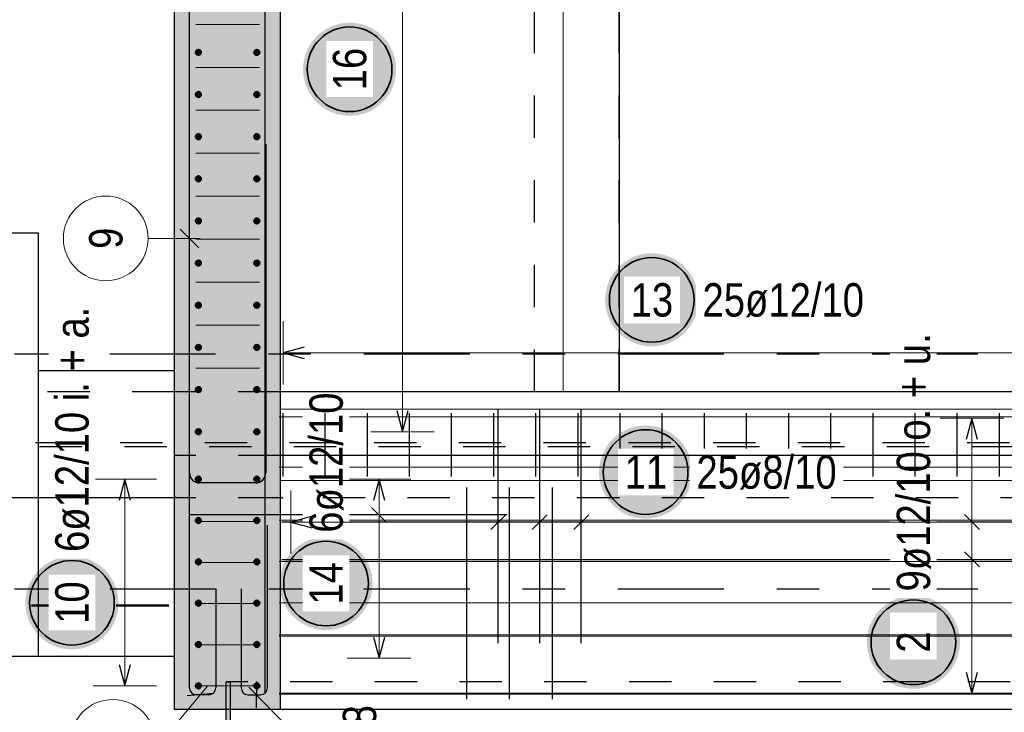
# Model space of a CAD drawing. Header units: millimetres. Extents: x 0 to 30.5, y -1.8 to 21.
# Tile 29 of 34: x 19.5 to 21.9, y 14.4 to 16. Entities that reach past the tile are written whole.
import ezdxf

# ---------------------------------------------------------------- set-up
doc = ezdxf.new("R2010")
doc.units = ezdxf.units.MM
for name, pattern in [('DASHDOT', [1, 0.5, -0.25, 0, -0.25]), ('DASHDOTX2', [2, 1, -0.5, 0, -0.5]), ('HIDDEN', [0.375, 0.25, -0.125])]:
    doc.linetypes.add(name, pattern=pattern)
for name, color, linetype, lineweight in [('Geschnittene Kanten', 7, 'Continuous', 20), ('nplo', 7, 'Continuous', 20), ('Schraffuren', 7, 'Continuous', 20)]:
    doc.layers.add(name, color=color, linetype=linetype, lineweight=lineweight)
doc.styles.add('Arial Narrow', font='ARIALN.TTF')

msp = doc.modelspace()

# ---------------------------------------------------------------- hatches: boundary and pattern name
at = {"lineweight": 25, "true_color": 0xcef2bf}
for points in [[(20.14246, 17.757504), (20.14246, 14.857504), (19.89246, 14.857504), (19.89246, 18.007504)], [(20.14246, 14.857504), (20.14246, 14.357504), (19.89246, 14.357504), (19.89246, 14.857504)]]:
    msp.add_hatch(color=254, dxfattribs=at).paths.add_polyline_path(points)
at = {"lineweight": 25, "true_color": 0xffffff}
for points in [[(20.4156, 15.869539), (20.415533, 15.873378), (20.415332, 15.877212), (20.414998, 15.881037), (20.41453, 15.884848), (20.413929, 15.88864), (20.413196, 15.892409), (20.412333, 15.896151), (20.411339, 15.899859), (20.410216, 15.903531), (20.408966, 15.907161), (20.40759, 15.910746), (20.40609, 15.91428), (20.404467, 15.91776), (20.402724, 15.921181), (20.400863, 15.924539), (20.398885, 15.92783), (20.396794, 15.93105), (20.394592, 15.934195), (20.392281, 15.937262), (20.389865, 15.940246), (20.387346, 15.943143), (20.384728, 15.945952), (20.382013, 15.948666), (20.379205, 15.951285), (20.376307, 15.953804), (20.373323, 15.95622), (20.370257, 15.958531), (20.367111, 15.960733), (20.363891, 15.962824), (20.3606, 15.964802), (20.357242, 15.966663), (20.353821, 15.968406), (20.350341, 15.970029), (20.346807, 15.971529), (20.343222, 15.972905), (20.339592, 15.974155), (20.33592, 15.975278), (20.332212, 15.976272), (20.32847, 15.977135), (20.324701, 15.977868), (20.320909, 15.978469), (20.317098, 15.978937), (20.313273, 15.979271), (20.309439, 15.979472), (20.3056, 15.979539), (20.301761, 15.979472), (20.297927, 15.979271), (20.294102, 15.978937), (20.290291, 15.978469), (20.286499, 15.977868), (20.28273, 15.977135), (20.278989, 15.976272), (20.27528, 15.975278), (20.271608, 15.974155), (20.267978, 15.972905), (20.264393, 15.971529), (20.260859, 15.970029), (20.257379, 15.968406), (20.253958, 15.966663), (20.2506, 15.964802), (20.247309, 15.962824), (20.244089, 15.960733), (20.240944, 15.958531), (20.237877, 15.95622), (20.234894, 15.953804), (20.231996, 15.951285), (20.229188, 15.948666), (20.226473, 15.945952), (20.223854, 15.943143), (20.221335, 15.940246), (20.218919, 15.937262), (20.216608, 15.934195), (20.214406, 15.93105), (20.212315, 15.92783), (20.210337, 15.924539), (20.208476, 15.921181), (20.206733, 15.91776), (20.20511, 15.91428), (20.20361, 15.910746), (20.202234, 15.907161), (20.200984, 15.903531), (20.199861, 15.899859), (20.198868, 15.896151), (20.198004, 15.892409), (20.197271, 15.88864), (20.196671, 15.884848), (20.196203, 15.881037), (20.195868, 15.877212), (20.195667, 15.873378), (20.1956, 15.869539), (20.195667, 15.8657), (20.195868, 15.861866), (20.196203, 15.858041), (20.196671, 15.85423), (20.197271, 15.850438), (20.198004, 15.846669), (20.198868, 15.842928), (20.199861, 15.839219), (20.200984, 15.835547), (20.202234, 15.831917), (20.20361, 15.828332), (20.20511, 15.824798), (20.206733, 15.821318), (20.208476, 15.817897), (20.210337, 15.814539), (20.212315, 15.811248), (20.214406, 15.808028), (20.216608, 15.804883), (20.218919, 15.801816), (20.221335, 15.798832), (20.223854, 15.795935), (20.226473, 15.793127), (20.229188, 15.790412), (20.231996, 15.787793), (20.234894, 15.785274), (20.237877, 15.782858), (20.240944, 15.780547), (20.244089, 15.778345), (20.247309, 15.776254), (20.2506, 15.774276), (20.253958, 15.772415), (20.257379, 15.770672), (20.260859, 15.769049), (20.264393, 15.767549), (20.267978, 15.766173), (20.271608, 15.764923), (20.27528, 15.7638), (20.278989, 15.762807), (20.28273, 15.761943), (20.286499, 15.76121), (20.290291, 15.76061), (20.294102, 15.760142), (20.297927, 15.759807), (20.301761, 15.759606), (20.3056, 15.759539), (20.309439, 15.759606), (20.313273, 15.759807), (20.317098, 15.760142), (20.320909, 15.76061), (20.324701, 15.76121), (20.32847, 15.761943), (20.332212, 15.762807), (20.33592, 15.7638), (20.339592, 15.764923), (20.343222, 15.766173), (20.346807, 15.767549), (20.350341, 15.769049), (20.353821, 15.770672), (20.357242, 15.772415), (20.3606, 15.774276), (20.363891, 15.776254), (20.367111, 15.778345), (20.370257, 15.780547), (20.373323, 15.782858), (20.376307, 15.785274), (20.379205, 15.787793), (20.382013, 15.790412), (20.384728, 15.793127), (20.387346, 15.795935), (20.389865, 15.798832), (20.392281, 15.801816), (20.394592, 15.804883), (20.396794, 15.808028), (20.398885, 15.811248), (20.400863, 15.814539), (20.402724, 15.817897), (20.404467, 15.821318), (20.40609, 15.824798), (20.40759, 15.828332), (20.408966, 15.831917), (20.410216, 15.835547), (20.411339, 15.839219), (20.412333, 15.842928), (20.413196, 15.846669), (20.413929, 15.850438), (20.41453, 15.85423), (20.414998, 15.858041), (20.415332, 15.861866)], [(21.128871, 15.325), (21.128804, 15.328839), (21.128603, 15.332673), (21.128269, 15.336498), (21.127801, 15.340309), (21.1272, 15.344101), (21.126468, 15.34787), (21.125604, 15.351611), (21.12461, 15.35532), (21.123488, 15.358992), (21.122238, 15.362622), (21.120862, 15.366207), (21.119361, 15.369741), (21.117739, 15.373221), (21.115996, 15.376642), (21.114134, 15.38), (21.112157, 15.383291), (21.110066, 15.386511), (21.107863, 15.389656), (21.105553, 15.392723), (21.103136, 15.395707), (21.100617, 15.398604), (21.097999, 15.401412), (21.095284, 15.404127), (21.092476, 15.406746), (21.089578, 15.409265), (21.086594, 15.411681), (21.083528, 15.413992), (21.080383, 15.416194), (21.077163, 15.418285), (21.073871, 15.420263), (21.070513, 15.422124), (21.067092, 15.423867), (21.063612, 15.42549), (21.060078, 15.42699), (21.056494, 15.428366), (21.052863, 15.429616), (21.049192, 15.430739), (21.045483, 15.431733), (21.041742, 15.432596), (21.037973, 15.433329), (21.03418, 15.433929), (21.03037, 15.434397), (21.026545, 15.434732), (21.02271, 15.434933), (21.018871, 15.435), (21.015033, 15.434933), (21.011198, 15.434732), (21.007373, 15.434397), (21.003562, 15.433929), (20.99977, 15.433329), (20.996001, 15.432596), (20.99226, 15.431733), (20.988551, 15.430739), (20.98488, 15.429616), (20.981249, 15.428366), (20.977665, 15.42699), (20.97413, 15.42549), (20.970651, 15.423867), (20.96723, 15.422124), (20.963871, 15.420263), (20.96058, 15.418285), (20.95736, 15.416194), (20.954215, 15.413992), (20.951149, 15.411681), (20.948165, 15.409265), (20.945267, 15.406746), (20.942459, 15.404127), (20.939744, 15.401412), (20.937126, 15.398604), (20.934607, 15.395707), (20.93219, 15.392723), (20.92988, 15.389656), (20.927677, 15.386511), (20.925586, 15.383291), (20.923609, 15.38), (20.921747, 15.376642), (20.920004, 15.373221), (20.918381, 15.369741), (20.916881, 15.366207), (20.915505, 15.362622), (20.914255, 15.358992), (20.913133, 15.35532), (20.912139, 15.351611), (20.911275, 15.34787), (20.910543, 15.344101), (20.909942, 15.340309), (20.909474, 15.336498), (20.909139, 15.332673), (20.908938, 15.328839), (20.908871, 15.325), (20.908938, 15.321161), (20.909139, 15.317327), (20.909474, 15.313502), (20.909942, 15.309691), (20.910543, 15.305899), (20.911275, 15.30213), (20.912139, 15.298389), (20.913133, 15.29468), (20.914255, 15.291008), (20.915505, 15.287378), (20.916881, 15.283793), (20.918381, 15.280259), (20.920004, 15.276779), (20.921747, 15.273358), (20.923609, 15.27), (20.925586, 15.266709), (20.927677, 15.263489), (20.92988, 15.260344), (20.93219, 15.257277), (20.934607, 15.254293), (20.937126, 15.251396), (20.939744, 15.248588), (20.942459, 15.245873), (20.945267, 15.243254), (20.948165, 15.240735), (20.951149, 15.238319), (20.954215, 15.236008), (20.95736, 15.233806), (20.96058, 15.231715), (20.963871, 15.229737), (20.96723, 15.227876), (20.970651, 15.226133), (20.97413, 15.22451), (20.977665, 15.22301), (20.981249, 15.221634), (20.98488, 15.220384), (20.988551, 15.219261), (20.99226, 15.218267), (20.996001, 15.217404), (20.99977, 15.216671), (21.003562, 15.216071), (21.007373, 15.215603), (21.011198, 15.215268), (21.015033, 15.215067), (21.018871, 15.215), (21.02271, 15.215067), (21.026545, 15.215268), (21.03037, 15.215603), (21.03418, 15.216071), (21.037973, 15.216671), (21.041742, 15.217404), (21.045483, 15.218267), (21.049192, 15.219261), (21.052863, 15.220384), (21.056494, 15.221634), (21.060078, 15.22301), (21.063612, 15.22451), (21.067092, 15.226133), (21.070513, 15.227876), (21.073871, 15.229737), (21.077163, 15.231715), (21.080383, 15.233806), (21.083528, 15.236008), (21.086594, 15.238319), (21.089578, 15.240735), (21.092476, 15.243254), (21.095284, 15.245873), (21.097999, 15.248588), (21.100617, 15.251396), (21.103136, 15.254293), (21.105553, 15.257277), (21.107863, 15.260344), (21.110066, 15.263489), (21.112157, 15.266709), (21.114134, 15.27), (21.115996, 15.273358), (21.117739, 15.276779), (21.119361, 15.280259), (21.120862, 15.283793), (21.122238, 15.287378), (21.123488, 15.291008), (21.12461, 15.29468), (21.125604, 15.298389), (21.126468, 15.30213), (21.1272, 15.305899), (21.127801, 15.309691), (21.128269, 15.313502), (21.128603, 15.317327)], [(21.114553, 14.918363), (21.114486, 14.922202), (21.114285, 14.926036), (21.113951, 14.929861), (21.113483, 14.933672), (21.112882, 14.937464), (21.112149, 14.941233), (21.111286, 14.944974), (21.110292, 14.948683), (21.109169, 14.952355), (21.107919, 14.955985), (21.106543, 14.95957), (21.105043, 14.963104), (21.10342, 14.966584), (21.101677, 14.970005), (21.099816, 14.973363), (21.097838, 14.976654), (21.095747, 14.979874), (21.093545, 14.983019), (21.091234, 14.986086), (21.088818, 14.98907), (21.086299, 14.991967), (21.08368, 14.994775), (21.080966, 14.99749), (21.078157, 15.000109), (21.07526, 15.002628), (21.072276, 15.005044), (21.069209, 15.007355), (21.066064, 15.009557), (21.062844, 15.011648), (21.059553, 15.013626), (21.056195, 15.015487), (21.052774, 15.01723), (21.049294, 15.018853), (21.04576, 15.020353), (21.042175, 15.021729), (21.038545, 15.022979), (21.034873, 15.024102), (21.031165, 15.025096), (21.027423, 15.025959), (21.023654, 15.026692), (21.019862, 15.027292), (21.016051, 15.02776), (21.012226, 15.028095), (21.008392, 15.028296), (21.004553, 15.028363), (21.000714, 15.028296), (20.99688, 15.028095), (20.993055, 15.02776), (20.989244, 15.027292), (20.985452, 15.026692), (20.981683, 15.025959), (20.977942, 15.025096), (20.974233, 15.024102), (20.970561, 15.022979), (20.966931, 15.021729), (20.963346, 15.020353), (20.959812, 15.018853), (20.956332, 15.01723), (20.952911, 15.015487), (20.949553, 15.013626), (20.946262, 15.011648), (20.943042, 15.009557), (20.939897, 15.007355), (20.93683, 15.005044), (20.933846, 15.002628), (20.930949, 15.000109), (20.928141, 14.99749), (20.925426, 14.994775), (20.922807, 14.991967), (20.920288, 14.98907), (20.917872, 14.986086), (20.915561, 14.983019), (20.913359, 14.979874), (20.911268, 14.976654), (20.90929, 14.973363), (20.907429, 14.970005), (20.905686, 14.966584), (20.904063, 14.963104), (20.902563, 14.95957), (20.901187, 14.955985), (20.899937, 14.952355), (20.898814, 14.948683), (20.897821, 14.944974), (20.896957, 14.941233), (20.896224, 14.937464), (20.895624, 14.933672), (20.895156, 14.929861), (20.894821, 14.926036), (20.89462, 14.922202), (20.894553, 14.918363), (20.89462, 14.914524), (20.894821, 14.91069), (20.895156, 14.906865), (20.895624, 14.903054), (20.896224, 14.899262), (20.896957, 14.895493), (20.897821, 14.891752), (20.898814, 14.888043), (20.899937, 14.884371), (20.901187, 14.880741), (20.902563, 14.877156), (20.904063, 14.873622), (20.905686, 14.870142), (20.907429, 14.866721), (20.90929, 14.863363), (20.911268, 14.860072), (20.913359, 14.856852), (20.915561, 14.853707), (20.917872, 14.85064), (20.920288, 14.847656), (20.922807, 14.844759), (20.925426, 14.841951), (20.928141, 14.839236), (20.930949, 14.836617), (20.933846, 14.834098), (20.93683, 14.831682), (20.939897, 14.829371), (20.943042, 14.827169), (20.946262, 14.825078), (20.949553, 14.8231), (20.952911, 14.821239), (20.956332, 14.819496), (20.959812, 14.817873), (20.963346, 14.816373), (20.966931, 14.814997), (20.970561, 14.813747), (20.974233, 14.812624), (20.977942, 14.81163), (20.981683, 14.810767), (20.985452, 14.810034), (20.989244, 14.809433), (20.993055, 14.808966), (20.99688, 14.808631), (21.000714, 14.80843), (21.004553, 14.808363), (21.008392, 14.80843), (21.012226, 14.808631), (21.016051, 14.808966), (21.019862, 14.809433), (21.023654, 14.810034), (21.027423, 14.810767), (21.031165, 14.81163), (21.034873, 14.812624), (21.038545, 14.813747), (21.042175, 14.814997), (21.04576, 14.816373), (21.049294, 14.817873), (21.052774, 14.819496), (21.056195, 14.821239), (21.059553, 14.8231), (21.062844, 14.825078), (21.066064, 14.827169), (21.069209, 14.829371), (21.072276, 14.831682), (21.07526, 14.834098), (21.078157, 14.836617), (21.080966, 14.839236), (21.08368, 14.841951), (21.086299, 14.844759), (21.088818, 14.847656), (21.091234, 14.85064), (21.093545, 14.853707), (21.095747, 14.856852), (21.097838, 14.860072), (21.099816, 14.863363), (21.101677, 14.866721), (21.10342, 14.870142), (21.105043, 14.873622), (21.106543, 14.877156), (21.107919, 14.880741), (21.109169, 14.884371), (21.110292, 14.888043), (21.111286, 14.891752), (21.112149, 14.895493), (21.112882, 14.899262), (21.113483, 14.903054), (21.113951, 14.906865), (21.114285, 14.91069)], [(20.36, 14.655025), (20.359933, 14.658864), (20.359732, 14.662698), (20.359397, 14.666523), (20.358929, 14.670334), (20.358329, 14.674126), (20.357596, 14.677895), (20.356733, 14.681636), (20.355739, 14.685345), (20.354616, 14.689017), (20.353366, 14.692647), (20.35199, 14.696232), (20.35049, 14.699766), (20.348867, 14.703246), (20.347124, 14.706667), (20.345263, 14.710025), (20.343285, 14.713316), (20.341194, 14.716536), (20.338992, 14.719681), (20.336681, 14.722748), (20.334265, 14.725732), (20.331746, 14.728629), (20.329127, 14.731437), (20.326412, 14.734152), (20.323604, 14.736771), (20.320707, 14.73929), (20.317723, 14.741706), (20.314656, 14.744017), (20.311511, 14.746219), (20.308291, 14.74831), (20.305, 14.750288), (20.301642, 14.752149), (20.298221, 14.753892), (20.294741, 14.755515), (20.291207, 14.757015), (20.287622, 14.758391), (20.283992, 14.759641), (20.28032, 14.760764), (20.276611, 14.761758), (20.27287, 14.762621), (20.269101, 14.763354), (20.265309, 14.763955), (20.261498, 14.764422), (20.257673, 14.764757), (20.253839, 14.764958), (20.25, 14.765025), (20.246161, 14.764958), (20.242327, 14.764757), (20.238502, 14.764422), (20.234691, 14.763955), (20.230899, 14.763354), (20.22713, 14.762621), (20.223389, 14.761758), (20.21968, 14.760764), (20.216008, 14.759641), (20.212378, 14.758391), (20.208793, 14.757015), (20.205259, 14.755515), (20.201779, 14.753892), (20.198358, 14.752149), (20.195, 14.750288), (20.191709, 14.74831), (20.188489, 14.746219), (20.185344, 14.744017), (20.182277, 14.741706), (20.179293, 14.73929), (20.176396, 14.736771), (20.173588, 14.734152), (20.170873, 14.731437), (20.168254, 14.728629), (20.165735, 14.725732), (20.163319, 14.722748), (20.161008, 14.719681), (20.158806, 14.716536), (20.156715, 14.713316), (20.154737, 14.710025), (20.152876, 14.706667), (20.151133, 14.703246), (20.14951, 14.699766), (20.14801, 14.696232), (20.146634, 14.692647), (20.145384, 14.689017), (20.144261, 14.685345), (20.143267, 14.681636), (20.142404, 14.677895), (20.141671, 14.674126), (20.141071, 14.670334), (20.140603, 14.666523), (20.140268, 14.662698), (20.140067, 14.658864), (20.14, 14.655025), (20.140067, 14.651186), (20.140268, 14.647352), (20.140603, 14.643527), (20.141071, 14.639716), (20.141671, 14.635924), (20.142404, 14.632155), (20.143267, 14.628414), (20.144261, 14.624705), (20.145384, 14.621033), (20.146634, 14.617403), (20.14801, 14.613818), (20.14951, 14.610284), (20.151133, 14.606804), (20.152876, 14.603383), (20.154737, 14.600025), (20.156715, 14.596734), (20.158806, 14.593514), (20.161008, 14.590369), (20.163319, 14.587302), (20.165735, 14.584318), (20.168254, 14.581421), (20.170873, 14.578613), (20.173588, 14.575898), (20.176396, 14.573279), (20.179293, 14.57076), (20.182277, 14.568344), (20.185344, 14.566033), (20.188489, 14.563831), (20.191709, 14.56174), (20.195, 14.559762), (20.198358, 14.557901), (20.201779, 14.556158), (20.205259, 14.554535), (20.208793, 14.553035), (20.212378, 14.551659), (20.216008, 14.550409), (20.21968, 14.549286), (20.223389, 14.548293), (20.22713, 14.547429), (20.230899, 14.546696), (20.234691, 14.546096), (20.238502, 14.545628), (20.242327, 14.545293), (20.246161, 14.545092), (20.25, 14.545025), (20.253839, 14.545092), (20.257673, 14.545293), (20.261498, 14.545628), (20.265309, 14.546096), (20.269101, 14.546696), (20.27287, 14.547429), (20.276611, 14.548293), (20.28032, 14.549286), (20.283992, 14.550409), (20.287622, 14.551659), (20.291207, 14.553035), (20.294741, 14.554535), (20.298221, 14.556158), (20.301642, 14.557901), (20.305, 14.559762), (20.308291, 14.56174), (20.311511, 14.563831), (20.314656, 14.566033), (20.317723, 14.568344), (20.320707, 14.57076), (20.323604, 14.573279), (20.326412, 14.575898), (20.329127, 14.578613), (20.331746, 14.581421), (20.334265, 14.584318), (20.336681, 14.587302), (20.338992, 14.590369), (20.341194, 14.593514), (20.343285, 14.596734), (20.345263, 14.600025), (20.347124, 14.603383), (20.348867, 14.606804), (20.35049, 14.610284), (20.35199, 14.613818), (20.353366, 14.617403), (20.354616, 14.621033), (20.355739, 14.624705), (20.356733, 14.628414), (20.357596, 14.632155), (20.358329, 14.635924), (20.358929, 14.639716), (20.359397, 14.643527), (20.359732, 14.647352)], [(19.76, 14.609525), (19.759933, 14.613364), (19.759732, 14.617198), (19.759397, 14.621023), (19.758929, 14.624834), (19.758329, 14.628626), (19.757596, 14.632395), (19.756733, 14.636136), (19.755739, 14.639845), (19.754616, 14.643517), (19.753366, 14.647147), (19.75199, 14.650732), (19.75049, 14.654266), (19.748867, 14.657746), (19.747124, 14.661167), (19.745263, 14.664525), (19.743285, 14.667816), (19.741194, 14.671036), (19.738992, 14.674181), (19.736681, 14.677248), (19.734265, 14.680232), (19.731746, 14.683129), (19.729127, 14.685937), (19.726412, 14.688652), (19.723604, 14.691271), (19.720707, 14.69379), (19.717723, 14.696206), (19.714656, 14.698517), (19.711511, 14.700719), (19.708291, 14.70281), (19.705, 14.704788), (19.701642, 14.706649), (19.698221, 14.708392), (19.694741, 14.710015), (19.691207, 14.711515), (19.687622, 14.712891), (19.683992, 14.714141), (19.68032, 14.715264), (19.676611, 14.716258), (19.67287, 14.717121), (19.669101, 14.717854), (19.665309, 14.718455), (19.661498, 14.718922), (19.657673, 14.719257), (19.653839, 14.719458), (19.65, 14.719525), (19.646161, 14.719458), (19.642327, 14.719257), (19.638502, 14.718922), (19.634691, 14.718455), (19.630899, 14.717854), (19.62713, 14.717121), (19.623389, 14.716258), (19.61968, 14.715264), (19.616008, 14.714141), (19.612378, 14.712891), (19.608793, 14.711515), (19.605259, 14.710015), (19.601779, 14.708392), (19.598358, 14.706649), (19.595, 14.704788), (19.591709, 14.70281), (19.588489, 14.700719), (19.585344, 14.698517), (19.582277, 14.696206), (19.579293, 14.69379), (19.576396, 14.691271), (19.573588, 14.688652), (19.570873, 14.685937), (19.568254, 14.683129), (19.565735, 14.680232), (19.563319, 14.677248), (19.561008, 14.674181), (19.558806, 14.671036), (19.556715, 14.667816), (19.554737, 14.664525), (19.552876, 14.661167), (19.551133, 14.657746), (19.54951, 14.654266), (19.54801, 14.650732), (19.546634, 14.647147), (19.545384, 14.643517), (19.544261, 14.639845), (19.543267, 14.636136), (19.542404, 14.632395), (19.541671, 14.628626), (19.541071, 14.624834), (19.540603, 14.621023), (19.540268, 14.617198), (19.540067, 14.613364), (19.54, 14.609525), (19.540067, 14.605686), (19.540268, 14.601852), (19.540603, 14.598027), (19.541071, 14.594216), (19.541671, 14.590424), (19.542404, 14.586655), (19.543267, 14.582914), (19.544261, 14.579205), (19.545384, 14.575533), (19.546634, 14.571903), (19.54801, 14.568318), (19.54951, 14.564784), (19.551133, 14.561304), (19.552876, 14.557883), (19.554737, 14.554525), (19.556715, 14.551234), (19.558806, 14.548014), (19.561008, 14.544869), (19.563319, 14.541802), (19.565735, 14.538818), (19.568254, 14.535921), (19.570873, 14.533113), (19.573588, 14.530398), (19.576396, 14.527779), (19.579293, 14.52526), (19.582277, 14.522844), (19.585344, 14.520533), (19.588489, 14.518331), (19.591709, 14.51624), (19.595, 14.514262), (19.598358, 14.512401), (19.601779, 14.510658), (19.605259, 14.509035), (19.608793, 14.507535), (19.612378, 14.506159), (19.616008, 14.504909), (19.61968, 14.503786), (19.623389, 14.502793), (19.62713, 14.501929), (19.630899, 14.501196), (19.634691, 14.500596), (19.638502, 14.500128), (19.642327, 14.499793), (19.646161, 14.499592), (19.65, 14.499525), (19.653839, 14.499592), (19.657673, 14.499793), (19.661498, 14.500128), (19.665309, 14.500596), (19.669101, 14.501196), (19.67287, 14.501929), (19.676611, 14.502793), (19.68032, 14.503786), (19.683992, 14.504909), (19.687622, 14.506159), (19.691207, 14.507535), (19.694741, 14.509035), (19.698221, 14.510658), (19.701642, 14.512401), (19.705, 14.514262), (19.708291, 14.51624), (19.711511, 14.518331), (19.714656, 14.520533), (19.717723, 14.522844), (19.720707, 14.52526), (19.723604, 14.527779), (19.726412, 14.530398), (19.729127, 14.533113), (19.731746, 14.535921), (19.734265, 14.538818), (19.736681, 14.541802), (19.738992, 14.544869), (19.741194, 14.548014), (19.743285, 14.551234), (19.745263, 14.554525), (19.747124, 14.557883), (19.748867, 14.561304), (19.75049, 14.564784), (19.75199, 14.568318), (19.753366, 14.571903), (19.754616, 14.575533), (19.755739, 14.579205), (19.756733, 14.582914), (19.757596, 14.586655), (19.758329, 14.590424), (19.758929, 14.594216), (19.759397, 14.598027), (19.759732, 14.601852)], [(21.746774, 14.516441), (21.746707, 14.52028), (21.746507, 14.524114), (21.746172, 14.527939), (21.745704, 14.53175), (21.745103, 14.535542), (21.744371, 14.539311), (21.743507, 14.543053), (21.742513, 14.546761), (21.741391, 14.550433), (21.740141, 14.554063), (21.738765, 14.557648), (21.737264, 14.561182), (21.735642, 14.564662), (21.733899, 14.568083), (21.732037, 14.571441), (21.73006, 14.574732), (21.727969, 14.577952), (21.725766, 14.581097), (21.723456, 14.584164), (21.721039, 14.587148), (21.71852, 14.590045), (21.715902, 14.592854), (21.713187, 14.595568), (21.710379, 14.598187), (21.707481, 14.600706), (21.704497, 14.603122), (21.701431, 14.605433), (21.698286, 14.607635), (21.695066, 14.609726), (21.691774, 14.611704), (21.688416, 14.613565), (21.684995, 14.615308), (21.681516, 14.616931), (21.677981, 14.618431), (21.674397, 14.619807), (21.670766, 14.621057), (21.667095, 14.62218), (21.663386, 14.623174), (21.659645, 14.624037), (21.655876, 14.62477), (21.652084, 14.625371), (21.648273, 14.625839), (21.644448, 14.626173), (21.640613, 14.626374), (21.636774, 14.626441), (21.632936, 14.626374), (21.629101, 14.626173), (21.625276, 14.625839), (21.621465, 14.625371), (21.617673, 14.62477), (21.613904, 14.624037), (21.610163, 14.623174), (21.606454, 14.62218), (21.602783, 14.621057), (21.599152, 14.619807), (21.595568, 14.618431), (21.592033, 14.616931), (21.588554, 14.615308), (21.585133, 14.613565), (21.581774, 14.611704), (21.578483, 14.609726), (21.575263, 14.607635), (21.572118, 14.605433), (21.569052, 14.603122), (21.566068, 14.600706), (21.56317, 14.598187), (21.560362, 14.595568), (21.557647, 14.592854), (21.555029, 14.590045), (21.55251, 14.587148), (21.550093, 14.584164), (21.547783, 14.581097), (21.54558, 14.577952), (21.543489, 14.574732), (21.541512, 14.571441), (21.53965, 14.568083), (21.537907, 14.564662), (21.536284, 14.561182), (21.534784, 14.557648), (21.533408, 14.554063), (21.532158, 14.550433), (21.531036, 14.546761), (21.530042, 14.543053), (21.529178, 14.539311), (21.528446, 14.535542), (21.527845, 14.53175), (21.527377, 14.527939), (21.527042, 14.524114), (21.526841, 14.52028), (21.526774, 14.516441), (21.526841, 14.512602), (21.527042, 14.508768), (21.527377, 14.504943), (21.527845, 14.501132), (21.528446, 14.49734), (21.529178, 14.493571), (21.530042, 14.48983), (21.531036, 14.486121), (21.532158, 14.482449), (21.533408, 14.478819), (21.534784, 14.475234), (21.536284, 14.4717), (21.537907, 14.46822), (21.53965, 14.464799), (21.541512, 14.461441), (21.543489, 14.45815), (21.54558, 14.45493), (21.547783, 14.451785), (21.550093, 14.448718), (21.55251, 14.445734), (21.555029, 14.442837), (21.557647, 14.440029), (21.560362, 14.437314), (21.56317, 14.434695), (21.566068, 14.432176), (21.569052, 14.42976), (21.572118, 14.427449), (21.575263, 14.425247), (21.578483, 14.423156), (21.581774, 14.421178), (21.585133, 14.419317), (21.588554, 14.417574), (21.592033, 14.415951), (21.595568, 14.414451), (21.599152, 14.413075), (21.602783, 14.411825), (21.606454, 14.410702), (21.610163, 14.409709), (21.613904, 14.408845), (21.617673, 14.408112), (21.621465, 14.407512), (21.625276, 14.407044), (21.629101, 14.406709), (21.632936, 14.406508), (21.636774, 14.406441), (21.640613, 14.406508), (21.644448, 14.406709), (21.648273, 14.407044), (21.652084, 14.407512), (21.655876, 14.408112), (21.659645, 14.408845), (21.663386, 14.409709), (21.667095, 14.410702), (21.670766, 14.411825), (21.674397, 14.413075), (21.677981, 14.414451), (21.681516, 14.415951), (21.684995, 14.417574), (21.688416, 14.419317), (21.691774, 14.421178), (21.695066, 14.423156), (21.698286, 14.425247), (21.701431, 14.427449), (21.704497, 14.42976), (21.707481, 14.432176), (21.710379, 14.434695), (21.713187, 14.437314), (21.715902, 14.440029), (21.71852, 14.442837), (21.721039, 14.445734), (21.723456, 14.448718), (21.725766, 14.451785), (21.727969, 14.45493), (21.73006, 14.45815), (21.732037, 14.461441), (21.733899, 14.464799), (21.735642, 14.46822), (21.737264, 14.4717), (21.738765, 14.475234), (21.740141, 14.478819), (21.741391, 14.482449), (21.742513, 14.486121), (21.743507, 14.48983), (21.744371, 14.493571), (21.745103, 14.49734), (21.745704, 14.501132), (21.746172, 14.504943), (21.746507, 14.508768)]]:
    msp.add_hatch(color=7, dxfattribs=at).paths.add_polyline_path(points)
at = {"layer": 'Schraffuren', "lineweight": 25, "true_color": 0xff0000}
msp.add_hatch(color=1, dxfattribs=at).paths.add_polyline_path([(20.02446, 14.422504), (20.02446, 14.272504), (20.01446, 14.272504), (20.01446, 14.422504)])

# ---------------------------------------------------------------- linework, layer by layer
at = {"color": 3, "linetype": 'HIDDEN', "lineweight": 25, "ltscale": 0.25}
for p, q in [((20.742284, 15.1075), (20.742284, 18.485574)), ((20.942284, 15.1075), (20.942284, 17.755128)), ((20.14246, 15.1075), (19.89246, 15.1075)), ((20.14246, 14.957534), (19.89246, 14.957534)), ((19.570679, 14.8575), (18.898025, 14.8575)), ((20.14246, 14.8575), (19.89246, 14.8575)), ((22.665297, 14.422504), (20.02446, 14.422504))]:
    msp.add_line(p, q, dxfattribs=at)
at = {"color": 3, "linetype": 'Continuous', "lineweight": 25}
for p, q in [((19.92746, 14.409045), (19.92746, 17.809045)), ((20.105552, 17.79743), (20.105552, 14.39743)), ((20.94246, 15.1075), (20.94246, 17.757504)), ((19.92746, 14.9165), (19.92746, 15.6925)), ((20.10746, 15.6925), (20.10746, 14.9165)), ((19.571319, 15.482504), (18.898025, 15.482504)), ((19.571319, 14.482504), (19.571319, 15.482504)), ((20.19846, 15.213397), (20.14846, 15.2)), ((19.570679, 14.857504), (19.570679, 15.157504)), ((20.656459, 14.514497), (20.656459, 15.067504)), ((20.754459, 14.514497), (20.754459, 15.067504)), ((20.852459, 14.514497), (20.852459, 15.067504)), ((20.14846, 14.907501), (20.14846, 15.057504)), ((20.34746, 14.907501), (20.34746, 15.057504)), ((20.417203, 15.063536), (20.4306, 15.013536)), ((20.4306, 15.013536), (20.443998, 15.063536)), ((20.44696, 14.907501), (20.44696, 15.057504)), ((20.546459, 14.907501), (20.546459, 15.057504)), ((20.645959, 14.907501), (20.645959, 15.057504)), ((20.745459, 14.907501), (20.745459, 15.057504)), ((20.844959, 14.907501), (20.844959, 15.057504)), ((20.944459, 14.907501), (20.944459, 15.057504)), ((21.043959, 14.907501), (21.043959, 15.057504)), ((21.143459, 14.907501), (21.143459, 15.057504)), ((21.242959, 14.907501), (21.242959, 15.057504)), ((21.342459, 14.907501), (21.342459, 15.057504)), ((21.441959, 14.907501), (21.441959, 15.057504)), ((21.541458, 14.907501), (21.541458, 15.057504)), ((21.740458, 14.907501), (21.740458, 15.057504)), ((21.775, 15.045328), (21.761603, 14.995328)), ((21.788397, 14.995328), (21.775, 15.045328)), ((21.839958, 14.907501), (21.839958, 15.057504)), ((19.775, 14.901533), (19.761603, 14.851533)), ((19.788397, 14.851533), (19.775, 14.901533)), ((20.08346, 14.8925), (19.95146, 14.8925)), ((20.375, 14.901533), (20.361603, 14.851533)), ((20.388397, 14.851533), (20.375, 14.901533)), ((20.582025, 14.381933), (20.582025, 14.881511)), ((20.683416, 14.381933), (20.683416, 14.881511)), ((20.784807, 14.381933), (20.784807, 14.881511)), ((20.357322, 14.834605), (20.392678, 14.79925)), ((20.67746, 14.816927), (19.92746, 14.816927)), ((20.638782, 14.782322), (20.674137, 14.817678)), ((20.736782, 14.782322), (20.772137, 14.817678)), ((20.834781, 14.782322), (20.870137, 14.817678)), ((21.757322, 14.818281), (21.792678, 14.782926)), ((19.92746, 14.408504), (19.92746, 14.792504)), ((20.11146, 14.408504), (20.11146, 14.792504)), ((20.145939, 14.800603), (22.545939, 14.800603)), ((21.757322, 14.729557), (21.792678, 14.694202)), ((20.145939, 14.71188), (22.545939, 14.71188)), ((19.98946, 14.642504), (19.98946, 14.408504)), ((20.04946, 14.642504), (20.04946, 14.408504)), ((20.361603, 14.528504), (20.375, 14.478504)), ((20.375, 14.478504), (20.388397, 14.528504)), ((19.571319, 14.482504), (18.898025, 14.482504)), ((19.89246, 14.482504), (19.571319, 14.482504)), ((19.761603, 14.463504), (19.775, 14.413504)), ((19.775, 14.413504), (19.788397, 14.463504)), ((21.761603, 14.445481), (21.775, 14.395481)), ((21.775, 14.395481), (21.788397, 14.445481)), ((20.085874, 14.423751), (20.085046, 14.361256)), ((19.984586, 14.395284), (19.922334, 14.389724)), ((19.97346, 14.392504), (19.94346, 14.392504)), ((20.06546, 14.392504), (20.09546, 14.392504)), ((22.54246, 14.357504), (20.14246, 14.357504))]:
    msp.add_line(p, q, dxfattribs=at)
at = {"color": 5, "linetype": 'Continuous', "lineweight": 18}
for p, q in [((20.4306, 17.701504), (20.4306, 15.013536)), ((20.14846, 15.275), (20.14846, 15.125)), ((21.85, 15.045328), (21.7, 15.045328)), ((21.775, 14.395481), (21.775, 15.045328)), ((20.3556, 15.013536), (20.5056, 15.013536)), ((19.85, 14.901533), (19.7, 14.901533)), ((19.775, 14.413504), (19.775, 14.901533)), ((20.45, 14.901533), (20.3, 14.901533)), ((20.375, 14.478504), (20.375, 14.901533)), ((20.16646, 14.875), (20.16646, 14.725)), ((20.656459, 14.725), (20.656459, 14.875)), ((20.754459, 14.725), (20.754459, 14.875)), ((20.852459, 14.725), (20.852459, 14.875)), ((20.3, 14.816927), (20.45, 14.816927)), ((21.7, 14.800603), (21.85, 14.800603)), ((21.7, 14.71188), (21.85, 14.71188)), ((20.3, 14.478504), (20.45, 14.478504)), ((19.7, 14.413504), (19.85, 14.413504)), ((19.768535, 14.171305), (19.969495, 14.411684)), ((20.259044, 14.214258), (20.068018, 14.410414)), ((21.7, 14.395481), (21.85, 14.395481))]:
    msp.add_line(p, q, dxfattribs=at)
at = {"color": 9, "linetype": 'Continuous', "lineweight": 0}
for p, q in [((19.949557, 15.44813), (19.905363, 15.492325)), ((19.829851, 15.470227), (19.95246, 15.470227)), ((20.139371, 14.609638), (22.539371, 14.609638)), ((20.139371, 14.396263), (22.539371, 14.396263)), ((20.139371, 14.393917), (22.539371, 14.393917))]:
    msp.add_line(p, q, dxfattribs=at)
at = {"color": 3, "linetype": 'DASHDOTX2', "lineweight": 25, "ltscale": 0.25}
for p, q in [((18.539151, 15.197497), (22.268062, 15.197497)), ((18.539151, 14.642497), (22.268062, 14.642497))]:
    msp.add_line(p, q, dxfattribs=at)
at = {"color": 4, "linetype": 'DASHDOT', "lineweight": 50, "ltscale": 0.25}
msp.add_line((19.879132, 14.603453), (19.25496, 14.603453), dxfattribs=at)
at = {"color": 2, "linetype": 'Continuous', "lineweight": 35}
for centre in [(20.3056, 15.869539), (21.018871, 15.325), (21.004553, 14.918363), (20.25, 14.655025), (19.65, 14.609525), (21.636774, 14.516441)]:
    msp.add_circle(centre, 0.1, dxfattribs=at)
at = {"color": 4, "linetype": 'Continuous', "lineweight": 50}
for centre, radius in [((19.94846, 15.909526), 0.006), ((19.94846, 15.909526), 0.006), ((19.94846, 15.909526), 0.0054), ((19.94846, 15.909526), 0.0042), ((19.94846, 15.909526), 0.003), ((19.94846, 15.909526), 0.0018), ((19.94846, 15.909526), 0.0006), ((20.08646, 15.909526), 0.006), ((20.08646, 15.909526), 0.006), ((20.08646, 15.909526), 0.0054), ((20.08646, 15.909526), 0.0042), ((20.08646, 15.909526), 0.003), ((20.08646, 15.909526), 0.0018), ((20.08646, 15.909526), 0.0006), ((19.94846, 15.809971), 0.006), ((19.94846, 15.809971), 0.006), ((19.94846, 15.809971), 0.0054), ((19.94846, 15.809971), 0.0042), ((19.94846, 15.809971), 0.003), ((19.94846, 15.809971), 0.0018), ((19.94846, 15.809971), 0.0006), ((20.08646, 15.809971), 0.006), ((20.08646, 15.809971), 0.006), ((20.08646, 15.809971), 0.0054), ((20.08646, 15.809971), 0.0042), ((20.08646, 15.809971), 0.003), ((20.08646, 15.809971), 0.0018), ((20.08646, 15.809971), 0.0006), ((19.94846, 15.710417), 0.006), ((19.94846, 15.710417), 0.006), ((19.94846, 15.710417), 0.0054), ((20.08646, 15.710417), 0.006), ((20.08646, 15.710417), 0.006), ((20.08646, 15.710417), 0.0054), ((19.94846, 15.710417), 0.0042), ((19.94846, 15.710417), 0.003), ((19.94846, 15.710417), 0.0018), ((19.94846, 15.710417), 0.0006), ((20.08646, 15.710417), 0.0042), ((20.08646, 15.710417), 0.003), ((20.08646, 15.710417), 0.0018), ((20.08646, 15.710417), 0.0006), ((19.94846, 15.610862), 0.006), ((19.94846, 15.610862), 0.006), ((19.94846, 15.610862), 0.0054), ((19.94846, 15.610862), 0.0042), ((19.94846, 15.610862), 0.003), ((19.94846, 15.610862), 0.0018), ((19.94846, 15.610862), 0.0006), ((20.08646, 15.610862), 0.006), ((20.08646, 15.610862), 0.006), ((20.08646, 15.610862), 0.0054), ((20.08646, 15.610862), 0.0042), ((20.08646, 15.610862), 0.003), ((20.08646, 15.610862), 0.0018), ((20.08646, 15.610862), 0.0006), ((19.94846, 15.511308), 0.006), ((19.94846, 15.511308), 0.006), ((19.94846, 15.511308), 0.0054), ((19.94846, 15.511308), 0.0042), ((19.94846, 15.511308), 0.003), ((19.94846, 15.511308), 0.0018), ((19.94846, 15.511308), 0.0006), ((20.08646, 15.511308), 0.006), ((20.08646, 15.511308), 0.006), ((20.08646, 15.511308), 0.0054), ((20.08646, 15.511308), 0.0042), ((20.08646, 15.511308), 0.003), ((20.08646, 15.511308), 0.0018), ((20.08646, 15.511308), 0.0006), ((19.94846, 15.411754), 0.006), ((19.94846, 15.411754), 0.006), ((19.94846, 15.411754), 0.0054), ((19.94846, 15.411754), 0.0042), ((19.94846, 15.411754), 0.003), ((19.94846, 15.411754), 0.0018), ((20.08646, 15.411754), 0.006), ((20.08646, 15.411754), 0.006), ((20.08646, 15.411754), 0.0054), ((20.08646, 15.411754), 0.0042), ((20.08646, 15.411754), 0.003), ((20.08646, 15.411754), 0.0018), ((19.94846, 15.411754), 0.0006), ((20.08646, 15.411754), 0.0006), ((19.94846, 15.312199), 0.006), ((19.94846, 15.312199), 0.006), ((19.94846, 15.312199), 0.0054), ((19.94846, 15.312199), 0.0042), ((19.94846, 15.312199), 0.003), ((19.94846, 15.312199), 0.0018), ((19.94846, 15.312199), 0.0006), ((20.08646, 15.312199), 0.006), ((20.08646, 15.312199), 0.006), ((20.08646, 15.312199), 0.0054), ((20.08646, 15.312199), 0.0042), ((20.08646, 15.312199), 0.003), ((20.08646, 15.312199), 0.0018), ((20.08646, 15.312199), 0.0006), ((19.94846, 15.212645), 0.006), ((19.94846, 15.212645), 0.006), ((19.94846, 15.212645), 0.0054), ((19.94846, 15.212645), 0.0042), ((19.94846, 15.212645), 0.003), ((19.94846, 15.212645), 0.0018), ((19.94846, 15.212645), 0.0006), ((20.08646, 15.212645), 0.006), ((20.08646, 15.212645), 0.006), ((20.08646, 15.212645), 0.0054), ((20.08646, 15.212645), 0.0042), ((20.08646, 15.212645), 0.003), ((20.08646, 15.212645), 0.0018), ((20.08646, 15.212645), 0.0006), ((19.94846, 15.113091), 0.006), ((19.94846, 15.113091), 0.006), ((19.94846, 15.113091), 0.0054), ((19.94846, 15.113091), 0.0042), ((19.94846, 15.113091), 0.003), ((19.94846, 15.113091), 0.0018), ((19.94846, 15.113091), 0.0006), ((20.08646, 15.113091), 0.006), ((20.08646, 15.113091), 0.006), ((20.08646, 15.113091), 0.0054), ((20.08646, 15.113091), 0.0042), ((20.08646, 15.113091), 0.003), ((20.08646, 15.113091), 0.0018), ((20.08646, 15.113091), 0.0006), ((19.94846, 15.013536), 0.006), ((19.94846, 15.013536), 0.006), ((19.94846, 15.013536), 0.0054), ((20.08646, 15.013536), 0.006), ((20.08646, 15.013536), 0.006), ((20.08646, 15.013536), 0.0054), ((19.94846, 15.013536), 0.0042), ((19.94846, 15.013536), 0.003), ((19.94846, 15.013536), 0.0018), ((19.94846, 15.013536), 0.0006), ((20.08646, 15.013536), 0.0042), ((20.08646, 15.013536), 0.003), ((20.08646, 15.013536), 0.0018), ((20.08646, 15.013536), 0.0006), ((19.94846, 14.901533), 0.006), ((19.94846, 14.901533), 0.006), ((19.94846, 14.901533), 0.0054), ((19.94846, 14.901533), 0.0042), ((19.94846, 14.901533), 0.003), ((19.94846, 14.901533), 0.0018), ((19.94846, 14.901533), 0.0006), ((20.08646, 14.901533), 0.006), ((20.08646, 14.901533), 0.006), ((20.08646, 14.901533), 0.0054), ((20.08646, 14.901533), 0.0042), ((20.08646, 14.901533), 0.003), ((20.08646, 14.901533), 0.0018), ((20.08646, 14.901533), 0.0006), ((19.94846, 14.803927), 0.006), ((19.94846, 14.803927), 0.006), ((19.94846, 14.803927), 0.0054), ((20.08646, 14.803927), 0.006), ((20.08646, 14.803927), 0.006), ((20.08646, 14.803927), 0.0054), ((19.94846, 14.803927), 0.0042), ((19.94846, 14.803927), 0.003), ((19.94846, 14.803927), 0.0018), ((19.94846, 14.803927), 0.0006), ((20.08646, 14.803927), 0.0042), ((20.08646, 14.803927), 0.003), ((20.08646, 14.803927), 0.0018), ((20.08646, 14.803927), 0.0006), ((19.94846, 14.706321), 0.006), ((19.94846, 14.706321), 0.006), ((19.94846, 14.706321), 0.0054), ((19.94846, 14.706321), 0.0042), ((19.94846, 14.706321), 0.003), ((19.94846, 14.706321), 0.0018), ((19.94846, 14.706321), 0.0006), ((20.08646, 14.706321), 0.006), ((20.08646, 14.706321), 0.006), ((20.08646, 14.706321), 0.0054), ((20.08646, 14.706321), 0.0042), ((20.08646, 14.706321), 0.003), ((20.08646, 14.706321), 0.0018), ((20.08646, 14.706321), 0.0006), ((19.94846, 14.608716), 0.006), ((19.94846, 14.608716), 0.006), ((19.94846, 14.608716), 0.0054), ((19.94846, 14.608716), 0.0042), ((19.94846, 14.608716), 0.003), ((19.94846, 14.608716), 0.0018), ((19.94846, 14.608716), 0.0006), ((20.08646, 14.608716), 0.006), ((20.08646, 14.608716), 0.006), ((20.08646, 14.608716), 0.0054), ((20.08646, 14.608716), 0.0042), ((20.08646, 14.608716), 0.003), ((20.08646, 14.608716), 0.0018), ((20.08646, 14.608716), 0.0006), ((19.94846, 14.51111), 0.006), ((19.94846, 14.51111), 0.006), ((19.94846, 14.51111), 0.0054), ((19.94846, 14.51111), 0.0042), ((19.94846, 14.51111), 0.003), ((19.94846, 14.51111), 0.0018), ((19.94846, 14.51111), 0.0006), ((20.08646, 14.51111), 0.006), ((20.08646, 14.51111), 0.006), ((20.08646, 14.51111), 0.0054), ((20.08646, 14.51111), 0.0042), ((20.08646, 14.51111), 0.003), ((20.08646, 14.51111), 0.0018), ((20.08646, 14.51111), 0.0006), ((19.94846, 14.413504), 0.006), ((19.94846, 14.413504), 0.006), ((19.94846, 14.413504), 0.0054), ((19.94846, 14.413504), 0.0042), ((19.94846, 14.413504), 0.003), ((19.94846, 14.413504), 0.0018), ((19.94846, 14.413504), 0.0006), ((20.08646, 14.413504), 0.006), ((20.08646, 14.413504), 0.006), ((20.08646, 14.413504), 0.0054), ((20.08646, 14.413504), 0.0042), ((20.08646, 14.413504), 0.003), ((20.08646, 14.413504), 0.0018), ((20.08646, 14.413504), 0.0006)]:
    msp.add_circle(centre, radius, dxfattribs=at)
at = {"color": 9, "linetype": 'Continuous', "lineweight": 0}
for centre, radius in [((19.89246, 14.85988), 0.00111), ((20.14246, 14.85988), 0.00111), ((20.14646, 14.8575), 0.00111), ((20.019622, 14.422504), 0.00111), ((19.746424, 14.281028), 0.1), ((19.89646, 14.357504), 0.00111), ((20.14646, 14.357504), 0.00111)]:
    msp.add_circle(centre, radius, dxfattribs=at)
at = {"color": 3, "linetype": 'Continuous', "lineweight": 25}
for centre, radius, start, end in [((19.95146, 14.9165), 0.024, 180, 270), ((20.08346, 14.9165), 0.024, 270, 0), ((19.94346, 14.408504), 0.016, 180, 270), ((19.97346, 14.408504), 0.016, 270, 0), ((20.06546, 14.408504), 0.016, 180, 270), ((20.09546, 14.408504), 0.016, 270, 0)]:
    msp.add_arc(centre, radius, start, end, dxfattribs=at)
at = {"layer": 'Geschnittene Kanten', "color": 3, "linetype": 'Continuous', "lineweight": 25}
for p, q in [((19.89246, 14.857504), (19.89246, 18.007504)), ((20.14246, 14.857504), (20.14246, 17.757504)), ((19.89246, 14.357504), (19.89246, 14.857504)), ((20.14246, 14.357504), (20.14246, 14.857504)), ((20.02446, 14.422504), (20.01446, 14.422504)), ((20.01446, 14.272504), (20.01446, 14.422504)), ((20.02446, 14.272504), (20.02446, 14.422504)), ((20.14246, 14.357504), (19.89246, 14.357504))]:
    msp.add_line(p, q, dxfattribs=at)
at = {"layer": 'nplo', "color": 9, "linetype": 'Continuous', "lineweight": 0}
for p, q in [((20.809546, 15.107504), (20.809546, 17.757504)), ((19.94246, 15.975665), (20.09246, 15.975665)), ((19.94246, 15.874146), (20.09246, 15.874146)), ((19.94246, 15.772626), (20.09246, 15.772626)), ((19.94246, 15.671106), (20.09246, 15.671106)), ((19.94246, 15.569586), (20.09246, 15.569586)), ((19.94246, 15.468066), (20.09246, 15.468066)), ((19.94246, 15.366546), (20.09246, 15.366546)), ((19.94246, 15.265026), (20.09246, 15.265026)), ((19.94246, 15.163506), (20.09246, 15.163506)), ((19.94246, 14.801503), (20.09246, 14.801503)), ((19.94246, 14.704503), (20.09246, 14.704503)), ((19.94246, 14.607504), (20.09246, 14.607504)), ((19.94246, 14.510504), (20.09246, 14.510504)), ((19.94246, 14.413504), (20.09246, 14.413504))]:
    msp.add_line(p, q, dxfattribs=at)

# ---------------------------------------------------------------- texts
at = {"color": 9, "lineweight": 0, "insert": (19.690476, 15.445421), "char_height": 0.07875, "attachment_point": 1, "rotation": 90, "line_spacing_factor": 0.9, "style": 'Arial Narrow'}
msp.add_mtext('9', dxfattribs=at)
at = {"color": 2, "lineweight": 35, "insert": (20.289436, 14.262616), "char_height": 0.07875, "attachment_point": 1, "rotation": 90, "line_spacing_factor": 0.9, "style": 'Arial Narrow'}
msp.add_mtext('ø8', dxfattribs=at)

# ---------------------------------------------------------------- next in the draw order: texts
at = {"color": 2, "lineweight": 35, "char_height": 0.07875, "attachment_point": 1, "rotation": 90, "line_spacing_factor": 0.9, "style": 'Arial Narrow', "bg_fill": 3, "box_fill_scale": 1.2, "bg_fill_color": 256, "bg_fill_true_color": 13158600, "bg_fill_transparency": 0}
for s, insert in [('16', (20.266225, 15.819927)), ('6ø12/10 i. + a.', (19.610625, 14.729525)), ('9ø12/10 o. + u.', (21.597399, 14.636441)), ('10', (19.610625, 14.559913)), ('2', (21.597399, 14.491635))]:
    msp.add_mtext(s, dxfattribs=dict(at, insert=insert))
at = {"color": 2, "lineweight": 35, "insert": (20.969259, 15.364375), "char_height": 0.07875, "attachment_point": 1, "line_spacing_factor": 0.9, "style": 'Arial Narrow', "bg_fill": 3, "box_fill_scale": 1.2, "bg_fill_color": 256, "bg_fill_true_color": 13158600, "bg_fill_transparency": 0}
msp.add_mtext('13', dxfattribs=at)

# ---------------------------------------------------------------- next in the draw order: linework, layer by layer
at = {"color": 5, "linetype": 'Continuous', "lineweight": 18}
msp.add_line((22.536457, 15.2), (20.14846, 15.2), dxfattribs=at)
at = {"color": 3, "linetype": 'Continuous', "lineweight": 25}
for p, q in [((19.89246, 15.157504), (19.570679, 15.157504)), ((21.640958, 14.907501), (21.640958, 15.057504)), ((19.89246, 14.8575), (19.570679, 14.8575))]:
    msp.add_line(p, q, dxfattribs=at)
at = {"color": 3, "linetype": 'HIDDEN', "lineweight": 25, "ltscale": 0.25}
msp.add_line((19.89246, 15.1075), (18.898025, 15.1075), dxfattribs=at)
at = {"color": 9, "linetype": 'Continuous', "lineweight": 0}
for p, q in [((20.139371, 15.04844), (22.539371, 15.04844)), ((20.139371, 14.929969), (22.539371, 14.929969)), ((20.139371, 14.804859), (22.539371, 14.804859)), ((20.139371, 14.707248), (22.539371, 14.707248)), ((20.139371, 14.534118), (22.539371, 14.534118)), ((20.139371, 14.530599), (22.539371, 14.530599))]:
    msp.add_line(p, q, dxfattribs=at)
msp.add_circle((19.729851, 15.470227), 0.1, dxfattribs=at)

# ---------------------------------------------------------------- next in the draw order: texts
at = {"color": 2, "lineweight": 35, "insert": (21.138871, 15.364375), "char_height": 0.07875, "attachment_point": 1, "line_spacing_factor": 0.9, "style": 'Arial Narrow', "bg_fill": 3, "box_fill_scale": 1.2, "bg_fill_color": 256, "bg_fill_true_color": 13158600, "bg_fill_transparency": 0}
msp.add_mtext('25ø12/10', dxfattribs=at)

# ---------------------------------------------------------------- next in the draw order: texts
at = {"color": 2, "lineweight": 35, "char_height": 0.07875, "attachment_point": 1, "rotation": 90, "line_spacing_factor": 0.9, "style": 'Arial Narrow', "bg_fill": 3, "box_fill_scale": 1.2, "bg_fill_color": 256, "bg_fill_true_color": 13158600, "bg_fill_transparency": 0}
for s, insert in [('6ø12/10', (20.210625, 14.775025)), ('14', (20.210625, 14.605413))]:
    msp.add_mtext(s, dxfattribs=dict(at, insert=insert))

# ---------------------------------------------------------------- next in the draw order: linework, layer by layer
at = {"color": 3, "linetype": 'Continuous', "lineweight": 25}
for p, q in [((20.14846, 15.2), (20.19846, 15.186603)), ((22.54246, 15.1075), (20.14246, 15.1075)), ((20.24796, 14.907501), (20.24796, 15.057504)), ((20.21646, 14.813397), (20.16646, 14.8)), ((20.16646, 14.8), (20.21646, 14.786603))]:
    msp.add_line(p, q, dxfattribs=at)
at = {"color": 3, "linetype": 'HIDDEN', "lineweight": 25, "ltscale": 0.25}
for p, q in [((22.663697, 14.987504), (18.898025, 14.987504)), ((22.673697, 14.977504), (18.898025, 14.977504))]:
    msp.add_line(p, q, dxfattribs=at)
at = {"color": 5, "linetype": 'Continuous', "lineweight": 18}
msp.add_line((22.518457, 14.8), (20.16646, 14.8), dxfattribs=at)
at = {"layer": 'nplo', "color": 9, "linetype": 'Continuous', "lineweight": 0}
for p, q in [((20.14246, 15.066504), (22.54246, 15.066504)), ((20.14246, 14.898504), (22.54246, 14.898504))]:
    msp.add_line(p, q, dxfattribs=at)

# ---------------------------------------------------------------- next in the draw order: texts
at = {"color": 2, "lineweight": 35, "char_height": 0.07875, "attachment_point": 1, "line_spacing_factor": 0.9, "style": 'Arial Narrow', "bg_fill": 3, "box_fill_scale": 1.2, "bg_fill_color": 256, "bg_fill_true_color": 13158600, "bg_fill_transparency": 0}
for s, insert in [('11', (20.954941, 14.957738)), ('25ø8/10', (21.124553, 14.957738))]:
    msp.add_mtext(s, dxfattribs=dict(at, insert=insert))

# ---------------------------------------------------------------- next in the draw order: linework, layer by layer
at = {"color": 3, "linetype": 'Continuous', "lineweight": 25}
msp.add_line((22.54246, 14.957534), (20.14246, 14.957534), dxfattribs=at)
at = {"color": 3, "linetype": 'HIDDEN', "lineweight": 25, "ltscale": 0.25}
msp.add_line((22.54246, 14.8575), (20.14246, 14.8575), dxfattribs=at)

doc.saveas('drawing.dxf')
